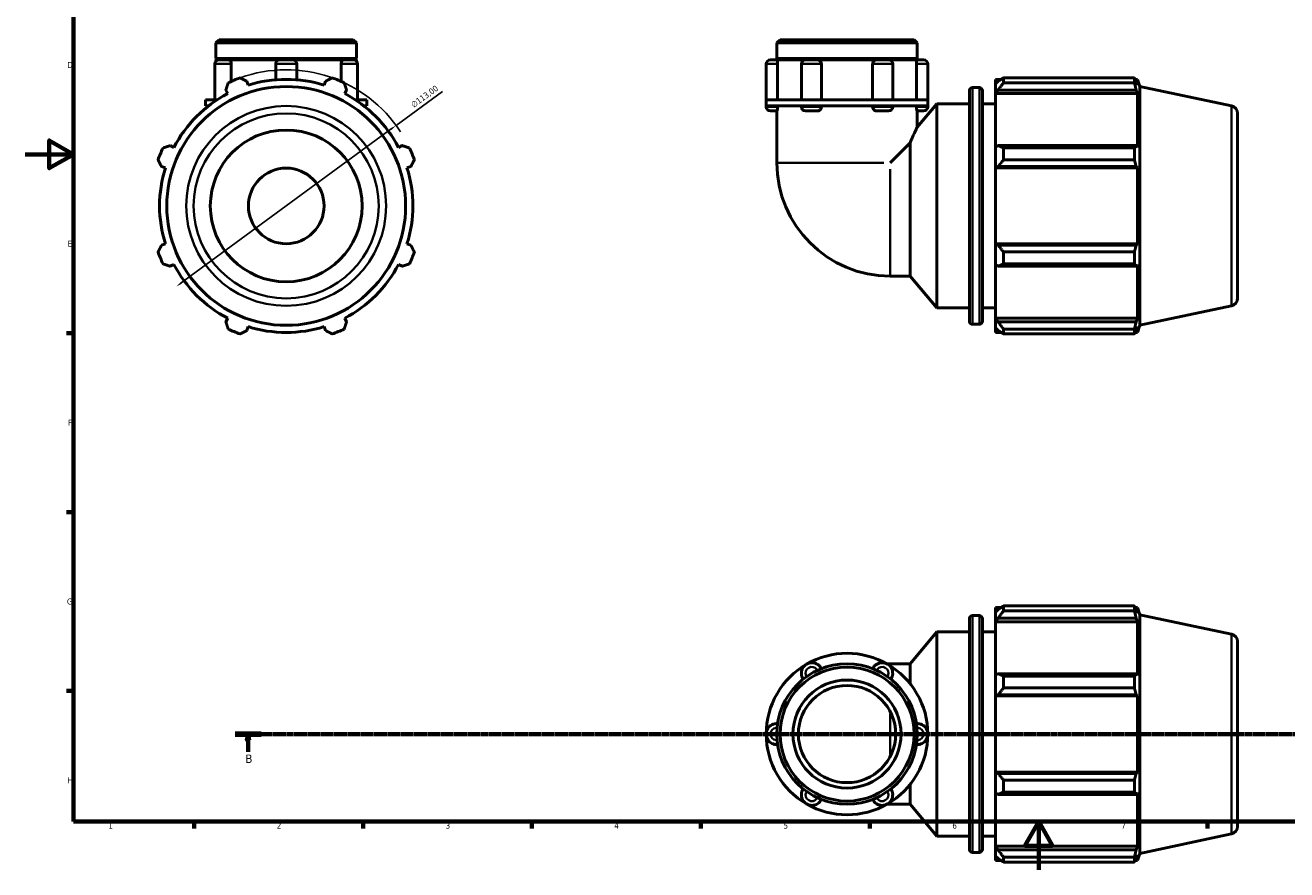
# Model space of a CAD drawing. Header units: millimetres. Extents: x 0 to 931, y 0 to 905.
# Tile 1 of 5: x 0 to 523, y 0 to 351. Entities that reach past the tile are written whole.
import ezdxf

# ---------------------------------------------------------------- set-up
doc = ezdxf.new("R2010")
doc.units = ezdxf.units.MM
doc.linetypes.add('CHAIN', pattern=[0.7087, 0.4724, -0.0591, 0.1181, -0.0591])
for name, color, linetype, lineweight in [('Border (ISO)', 7, 'Continuous', 70), ('Dimension (ISO)', 7, 'Continuous', 25), ('Section Line (ISO)', 7, 'CHAIN', 70), ('Visible (ISO)', 7, 'Continuous', 50), ('Visible Narrow (ISO)', 7, 'Continuous', 35)]:
    doc.layers.add(name, color=color, linetype=linetype, lineweight=lineweight)
doc.styles.add('Label Text (ISO)', font='tahoma.ttf')
doc.styles.add('Note Text (ISO)', font='tahoma.ttf')
doc.dimstyles.new('Default (ISO)', dxfattribs={"dimtxt": 2.5, "dimasz": 2.5, "dimexe": 3.175, "dimexo": 0, "dimgap": 0.762, "dimtad": 1, "dimrnd": 1e-08, "dimzin": 0, "dimtxsty": 'Note Text (ISO)', "dimcen": 0.09, "dimdle": 10, "dimclrd": 256, "dimclre": 256, "dimclrt": 232, "dimazin": 0, "dimtfac": 1.40208, "dimtmove": 0, "dimatfit": 3, "dimfxl": 1, "dimtolj": 1, "dimtzin": 0, "dimlwd": -1, "dimlwe": -1, "dimarcsym": 0})

# ---------------------------------------------------------------- blocks, each defined once
blk = doc.blocks.new('Borders Default Border')
at = {"layer": 'Border (ISO)'}
for p, q in [((20, 222.75), (17.1, 222.75)), ((20, 148.5), (17.1, 148.5)), ((20, 74.25), (17.1, 74.25)), ((70.08, 20), (70.08, 17.1)), ((140.17, 20), (140.17, 17.1)), ((210.25, 20), (210.25, 17.1)), ((280.33, 20), (280.33, 17.1)), ((350.42, 20), (350.42, 17.1)), ((490.58, 20), (490.58, 17.1))]:
    blk.add_line(p, q, dxfattribs=at)
at = {"layer": 'Border (ISO)', "flags": 128}
for points in [[(20, 20), (20, 574), (821, 574), (821, 20), (20, 20)], [(0, 297), (20, 297), (10, 302.77), (10, 291.23), (20, 297)], [(420.5, 0), (420.5, 20), (414.73, 10), (426.27, 10), (420.5, 20)]]:
    blk.add_lwpolyline(points, dxfattribs=at)
at = {"layer": 'Border (ISO)', "color": 232, "true_color": 0xca0064, "char_height": 2.5, "attachment_point": 7, "style": 'Note Text (ISO)'}
for s, insert in [('D', (17.43, 332.88)), ('E', (17.64, 258.63)), ('F', (17.7, 184.38)), ('G', (17.31, 110.08)), ('H', (17.44, 35.88)), ('1', (34.48, 17.1)), ('2', (104.37, 17.1)), ('3', (174.43, 17.05)), ('4', (244.42, 17.1)), ('5', (314.64, 17.05)), ('6', (384.66, 17.05)), ('7', (454.77, 17.1))]:
    blk.add_mtext(s, dxfattribs=dict(at, insert=insert))
blk = doc.blocks.new('2dTransSection0')
at = {"layer": 'Section Line (ISO)', "linetype": 'CHAIN'}
blk.add_line((87.09, 56.35), (719.91, 56.35), dxfattribs=at)
at = {"layer": 'Section Line (ISO)', "linetype": 'Continuous', "lineweight": 140}
blk.add_line((87.09, 56.35), (97.86, 56.35), dxfattribs=at)
at = {"layer": 'Section Line (ISO)', "linetype": 'Continuous'}
for p, q in [((92.47, 56.35), (91.97, 53.85)), ((91.97, 53.85), (92.97, 53.85)), ((92.47, 53.85), (92.47, 56.35)), ((92.97, 53.85), (92.47, 56.35)), ((92.47, 49), (92.47, 53.85))]:
    blk.add_line(p, q, dxfattribs=at)
at = {"layer": 'Section Line (ISO)', "linetype": 'Continuous', "flags": 128}
blk.add_lwpolyline([(92.97, 53.85), (92.47, 56.35), (91.97, 53.85), (92.97, 53.85)], dxfattribs=at)
at = {"layer": 'Section Line (ISO)'}
blk.add_solid([(92.97, 53.85), (92.47, 56.35), (91.97, 53.85), (92.97, 53.85)], dxfattribs=at)
at = {"layer": 'Section Line (ISO)', "insert": (91.4, 44.35), "char_height": 3.5, "attachment_point": 7, "style": 'Label Text (ISO)'}
blk.add_mtext('B', dxfattribs=at)
blk = doc.blocks.new('*D13')
at = {"layer": 'Defpoints', "color": 0, "transparency": 16777216}
for p in [(153.84, 309.02), (62.72, 242.18)]:
    blk.add_point(p, dxfattribs=at)
at = {"layer": 'Dimension (ISO)', "transparency": 16777216}
for p, q in [((153.84, 309.02), (173.08, 323.13)), ((64.74, 243.66), (151.82, 307.54))]:
    blk.add_line(p, q, dxfattribs=at)
blk.add_arc((108.28, 275.6), 56.5, 33.0404, 109.792, dxfattribs=at)
for points in [[(151.58, 307.87), (152.07, 307.2), (153.84, 309.02)], [(64.49, 244), (64.99, 243.32), (62.72, 242.18)]]:
    blk.add_solid(points, dxfattribs=at)
at = {"layer": 'Dimension (ISO)', "color": 232, "true_color": 0xca0064, "transparency": 16777216, "insert": (159.74, 318.27), "char_height": 2.5, "attachment_point": 1, "rotation": 36.2602, "style": 'Note Text (ISO)'}
blk.add_mtext('\\A1;∅113,00', dxfattribs=at)

msp = doc.modelspace()

# ---------------------------------------------------------------- linework, layer by layer
at = {"layer": 'Visible (ISO)'}
for p, q in [((80.4775, 344.5982), (79.1322, 343.2528)), ((79.1322, 336.7648), (79.1322, 343.2528)), ((137.4307, 343.2528), (79.1322, 343.2528)), ((80.4775, 344.5982), (136.0853, 344.5982)), ((136.0853, 344.5982), (137.4307, 343.2528)), ((137.4307, 336.7648), (137.4307, 343.2528)), ((313.1633, 344.5982), (311.818, 343.2528)), ((311.818, 336.7648), (311.818, 343.2528)), ((370.1165, 343.2528), (311.818, 343.2528)), ((313.1633, 344.5982), (368.7711, 344.5982)), ((368.7711, 344.5982), (370.1165, 343.2528)), ((370.1165, 336.7648), (370.1165, 343.2528)), ((137.4307, 336.7648), (79.1322, 336.7648)), ((79.6322, 336.2648), (79.1322, 336.7648)), ((79.1322, 336.2648), (80.414, 336.2648)), ((79.1322, 335.7057), (79.1322, 336.2648)), ((80.414, 336.2648), (84.45, 336.2648)), ((84.45, 336.2648), (105.658, 336.2648)), ((105.658, 336.2648), (110.9048, 336.2648)), ((110.9048, 336.2648), (132.1128, 336.2648)), ((132.1128, 336.2648), (136.1488, 336.2648)), ((136.1488, 336.2648), (137.4307, 336.2648)), ((136.9307, 336.2648), (137.4307, 336.7648)), ((137.4307, 335.7057), (137.4307, 336.2648)), ((309.1945, 336.2648), (311.936, 336.2648)), ((370.1165, 336.7648), (311.818, 336.7648)), ((312.318, 336.2648), (311.818, 336.7648)), ((311.936, 336.2648), (323.7692, 336.2648)), ((323.7692, 336.2648), (328.7213, 336.2648)), ((328.7213, 336.2648), (353.2132, 336.2648)), ((353.2132, 336.2648), (358.1653, 336.2648)), ((358.1653, 336.2648), (369.9984, 336.2648)), ((369.6165, 336.2648), (370.1165, 336.7648)), ((369.9984, 336.2648), (372.7399, 336.2648)), ((78.665, 334.5159), (78.665, 319.5982)), ((85.5015, 334.5159), (85.5015, 327.3024)), ((103.909, 334.5159), (103.909, 327.9609)), ((112.6538, 334.5159), (112.6538, 327.9609)), ((131.0614, 327.3024), (131.0614, 334.5159)), ((137.8978, 334.5159), (137.8978, 319.5982)), ((307.4456, 334.5159), (307.4456, 319.5982)), ((312.1459, 334.5159), (312.1459, 319.5982)), ((322.0202, 334.5159), (322.0202, 319.5982)), ((330.3325, 334.5159), (330.3325, 319.5982)), ((351.6019, 319.5982), (351.6019, 334.5159)), ((359.9142, 334.5159), (359.9142, 319.5982)), ((369.7885, 319.5982), (369.7885, 334.5159)), ((374.4889, 334.5159), (374.4889, 319.5982)), ((92.4808, 325.7112), (91.9711, 327.3278)), ((124.5917, 327.3278), (124.082, 325.7112)), ((392.9872, 324.7532), (395.8672, 324.7532)), ((402.5272, 328.1432), (402.5272, 326.2501)), ((402.5272, 328.1432), (404.9325, 328.1432)), ((403.6572, 327.3278), (402.5272, 326.2501)), ((402.5272, 322.7073), (402.5272, 326.2501)), ((405.9172, 328.7606), (405.9172, 326.7175)), ((405.9172, 328.7606), (460.2118, 328.7606)), ((460.2118, 326.7175), (405.9172, 326.7175)), ((460.2118, 326.7175), (460.2118, 328.7606)), ((460.5318, 328.1432), (461.4969, 328.1432)), ((461.4969, 325.7112), (460.9461, 327.3278)), ((461.4969, 325.7112), (461.4969, 328.1432)), ((462.4672, 325.1567), (461.4969, 328.1432)), ((462.4672, 226.0396), (462.4672, 325.1567)), ((500.4721, 317.0785), (462.4672, 325.1567)), ((79.2508, 319.5982), (74.7598, 319.5982)), ((74.7598, 317.0982), (74.7598, 319.5982)), ((79.559, 319.5982), (79.2508, 319.5982)), ((83.2362, 323.7096), (84.0188, 322.2062)), ((132.544, 322.2062), (133.3267, 323.7096)), ((137.312, 319.5982), (137.0038, 319.5982)), ((141.803, 319.5982), (137.312, 319.5982)), ((141.803, 317.0982), (141.803, 319.5982)), ((324.2064, 319.5982), (307.4456, 319.5982)), ((307.4456, 317.0982), (307.4456, 319.5982)), ((357.728, 319.5982), (324.2064, 319.5982)), ((374.4889, 319.5982), (357.728, 319.5982)), ((374.4889, 317.0982), (374.4889, 319.5982)), ((391.7272, 227.7032), (391.7272, 323.4932)), ((397.1272, 323.4932), (397.1272, 227.7032)), ((402.5272, 322.7073), (403.6572, 323.7096)), ((402.5272, 322.2062), (402.5272, 322.7073)), ((402.5272, 322.2062), (402.5272, 300.1216)), ((402.5272, 322.2062), (461.4969, 322.2062)), ((403.6572, 323.7096), (460.9461, 323.7096)), ((460.9461, 323.7096), (461.4969, 322.2062)), ((461.4969, 299.8607), (461.4969, 322.2062)), ((76.0521, 317.0982), (74.7598, 317.0982)), ((141.803, 317.0982), (140.5107, 317.0982)), ((307.4456, 317.0982), (307.4456, 316.7638)), ((324.2064, 317.0982), (307.4456, 317.0982)), ((311.936, 315.0148), (309.1945, 315.0148)), ((311.818, 315.0148), (311.818, 293.5362)), ((312.1459, 317.0982), (312.1459, 316.7638)), ((322.0202, 317.0982), (322.0202, 316.7638)), ((328.7213, 315.0148), (323.7692, 315.0148)), ((357.728, 317.0982), (324.2064, 317.0982)), ((330.3325, 317.0982), (330.3325, 316.7638)), ((351.6019, 316.7638), (351.6019, 317.0982)), ((358.1653, 315.0148), (353.2132, 315.0148)), ((374.4889, 317.0982), (357.728, 317.0982)), ((359.9142, 317.0982), (359.9142, 316.7638)), ((369.7885, 316.7638), (369.7885, 317.0982)), ((372.7399, 315.0148), (369.9984, 315.0148)), ((370.1165, 308.3072), (378.2272, 317.9732)), ((370.1165, 315.0148), (370.1165, 308.3072)), ((374.4889, 317.0982), (374.4889, 316.7638)), ((378.2272, 233.2232), (378.2272, 317.9732)), ((378.2272, 317.9732), (391.7272, 317.9732)), ((397.1272, 317.9732), (402.5272, 317.9732)), ((502.9672, 313.9973), (502.9672, 237.199)), ((61.6734, 299.8607), (60.1699, 300.6434)), ((156.3929, 300.6434), (154.8894, 299.8607)), ((367.1295, 301.7604), (358.9052, 293.5362)), ((367.1295, 246.4489), (367.1295, 301.7604)), ((403.6572, 300.6434), (402.5272, 300.1216)), ((402.5272, 291.5687), (402.5272, 300.1216)), ((460.9461, 300.6434), (403.6572, 300.6434)), ((405.9172, 299.6619), (405.9172, 294.7294)), ((405.9172, 299.6619), (460.2118, 299.6619)), ((460.2118, 294.7294), (460.2118, 299.6619)), ((461.4969, 299.8607), (460.9461, 300.6434)), ((460.2118, 294.7294), (405.9172, 294.7294)), ((56.5518, 291.9085), (58.1684, 291.3988)), ((158.3945, 291.3988), (160.011, 291.9085)), ((402.5272, 291.5687), (403.6572, 291.9085)), ((402.5272, 291.3988), (402.5272, 291.5687)), ((402.5272, 291.3988), (402.5272, 259.7976)), ((402.5272, 291.3988), (461.4969, 291.3988)), ((403.6572, 291.9085), (460.9461, 291.9085)), ((460.9461, 291.9085), (461.4969, 291.3988)), ((461.4969, 259.7976), (461.4969, 291.3988)), ((58.1684, 259.7976), (56.5518, 259.2879)), ((160.011, 259.2879), (158.3945, 259.7976)), ((402.5272, 259.6277), (402.5272, 259.7976)), ((402.5272, 259.7976), (461.4969, 259.7976)), ((403.6572, 259.2879), (402.5272, 259.6277)), ((402.5272, 251.0747), (402.5272, 259.6277)), ((460.9461, 259.2879), (403.6572, 259.2879)), ((461.4969, 259.7976), (460.9461, 259.2879)), ((60.1699, 250.5529), (61.6734, 251.3356)), ((154.8894, 251.3356), (156.3929, 250.5529)), ((405.9172, 256.4669), (405.9172, 251.5345)), ((405.9172, 256.4669), (460.2118, 256.4669)), ((460.2118, 251.5345), (405.9172, 251.5345)), ((460.2118, 251.5345), (460.2118, 256.4669)), ((460.9461, 250.5529), (461.4969, 251.3356)), ((461.4969, 228.9902), (461.4969, 251.3356)), ((358.9052, 246.4489), (367.1295, 246.4489)), ((367.1295, 246.4489), (378.2272, 233.2232)), ((402.5272, 251.0747), (403.6572, 250.5529)), ((402.5272, 251.0747), (402.5272, 228.9902)), ((403.6572, 250.5529), (460.9461, 250.5529)), ((378.2272, 233.2232), (391.7272, 233.2232)), ((397.1272, 233.2232), (402.5272, 233.2232)), ((500.4721, 234.1178), (462.4672, 226.0396)), ((84.0188, 228.9902), (83.2362, 227.4867)), ((91.9711, 223.8686), (92.4808, 225.4851)), ((124.082, 225.4851), (124.5917, 223.8686)), ((133.3267, 227.4867), (132.544, 228.9902)), ((392.9872, 226.4432), (395.8672, 226.4432)), ((402.5272, 228.489), (402.5272, 228.9902)), ((402.5272, 228.9902), (461.4969, 228.9902)), ((402.5272, 224.9463), (402.5272, 228.489)), ((403.6572, 227.4867), (402.5272, 228.489)), ((460.9461, 227.4867), (403.6572, 227.4867)), ((461.4969, 228.9902), (460.9461, 227.4867)), ((460.9461, 223.8686), (461.4969, 225.4851)), ((462.4672, 226.0396), (461.4969, 223.0532)), ((461.4969, 223.0532), (461.4969, 225.4851)), ((402.5272, 224.9463), (403.6572, 223.8686)), ((402.5272, 224.9463), (402.5272, 223.0532)), ((402.5272, 223.0532), (404.9325, 223.0532)), ((405.9172, 224.4788), (405.9172, 222.4357)), ((405.9172, 224.4788), (460.2118, 224.4788)), ((460.2118, 222.4357), (405.9172, 222.4357)), ((460.2118, 222.4357), (460.2118, 224.4788)), ((460.5318, 223.0532), (461.4969, 223.0532)), ((392.9872, 105.5046), (395.8672, 105.5046)), ((402.5272, 108.8946), (402.5272, 107.0015)), ((402.5272, 108.8946), (404.9325, 108.8946)), ((403.6572, 108.0792), (402.5272, 107.0015)), ((402.5272, 103.4588), (402.5272, 107.0015)), ((405.9172, 109.5121), (405.9172, 107.469)), ((405.9172, 109.5121), (460.2118, 109.5121)), ((460.2118, 107.469), (405.9172, 107.469)), ((460.2118, 107.469), (460.2118, 109.5121)), ((460.5318, 108.8946), (461.4969, 108.8946)), ((461.4969, 106.4627), (460.9461, 108.0792)), ((461.4969, 106.4627), (461.4969, 108.8946)), ((462.4672, 105.9082), (461.4969, 108.8946)), ((462.4672, 6.7911), (462.4672, 105.9082)), ((500.4721, 97.83), (462.4672, 105.9082)), ((391.7272, 8.4546), (391.7272, 104.2446)), ((397.1272, 104.2446), (397.1272, 8.4546)), ((402.5272, 103.4588), (403.6572, 104.4611)), ((402.5272, 102.9576), (402.5272, 103.4588)), ((402.5272, 102.9576), (402.5272, 80.8731)), ((402.5272, 102.9576), (461.4969, 102.9576)), ((403.6572, 104.4611), (460.9461, 104.4611)), ((460.9461, 104.4611), (461.4969, 102.9576)), ((461.4969, 80.6122), (461.4969, 102.9576)), ((367.1295, 85.4989), (378.2272, 98.7246)), ((378.2272, 13.9746), (378.2272, 98.7246)), ((378.2272, 98.7246), (391.7272, 98.7246)), ((397.1272, 98.7246), (402.5272, 98.7246)), ((502.9672, 94.7488), (502.9672, 17.9505)), ((358.9052, 85.4989), (357.5208, 85.4989)), ((358.9052, 85.4989), (367.1295, 85.4989)), ((367.1295, 77.3076), (367.1295, 85.4989)), ((403.6572, 81.3949), (402.5272, 80.8731)), ((402.5272, 72.3201), (402.5272, 80.8731)), ((460.9461, 81.3949), (403.6572, 81.3949)), ((405.9172, 80.4133), (405.9172, 75.4809)), ((405.9172, 80.4133), (460.2118, 80.4133)), ((460.2118, 75.4809), (460.2118, 80.4133)), ((461.4969, 80.6122), (460.9461, 81.3949)), ((460.2118, 75.4809), (405.9172, 75.4809)), ((402.5272, 72.3201), (403.6572, 72.6599)), ((402.5272, 72.1502), (402.5272, 72.3201)), ((402.5272, 72.1502), (402.5272, 40.549)), ((402.5272, 72.1502), (461.4969, 72.1502)), ((403.6572, 72.6599), (460.9461, 72.6599)), ((460.9461, 72.6599), (461.4969, 72.1502)), ((461.4969, 40.549), (461.4969, 72.1502)), ((402.5272, 40.3791), (402.5272, 40.549)), ((402.5272, 40.549), (461.4969, 40.549)), ((402.5272, 31.8262), (402.5272, 40.3791)), ((403.6572, 40.0394), (402.5272, 40.3791)), ((460.9461, 40.0394), (403.6572, 40.0394)), ((405.9172, 37.2184), (405.9172, 32.286)), ((405.9172, 37.2184), (460.2118, 37.2184)), ((460.2118, 32.286), (460.2118, 37.2184)), ((461.4969, 40.549), (460.9461, 40.0394)), ((367.1295, 27.2004), (367.1295, 35.3917)), ((402.5272, 31.8262), (402.5272, 9.7417)), ((402.5272, 31.8262), (403.6572, 31.3044)), ((460.2118, 32.286), (405.9172, 32.286)), ((460.9461, 31.3044), (461.4969, 32.0871)), ((461.4969, 9.7417), (461.4969, 32.0871)), ((357.5208, 27.2004), (358.9052, 27.2004)), ((358.9052, 27.2004), (367.1295, 27.2004)), ((367.1295, 27.2004), (378.2272, 13.9746)), ((403.6572, 31.3044), (460.9461, 31.3044)), ((378.2272, 13.9746), (391.7272, 13.9746)), ((397.1272, 13.9746), (402.5272, 13.9746)), ((500.4721, 14.8693), (462.4672, 6.7911)), ((392.9872, 7.1946), (395.8672, 7.1946)), ((402.5272, 9.2405), (402.5272, 9.7417)), ((402.5272, 9.7417), (461.4969, 9.7417)), ((402.5272, 5.6977), (402.5272, 9.2405)), ((403.6572, 8.2382), (402.5272, 9.2405)), ((402.5272, 5.6977), (402.5272, 3.8046)), ((402.5272, 5.6977), (403.6572, 4.62)), ((460.9461, 8.2382), (403.6572, 8.2382)), ((461.4969, 9.7417), (460.9461, 8.2382)), ((460.9461, 4.62), (461.4969, 6.2366)), ((462.4672, 6.7911), (461.4969, 3.8046)), ((461.4969, 3.8046), (461.4969, 6.2366)), ((402.5272, 3.8046), (404.9325, 3.8046)), ((405.9172, 5.2303), (405.9172, 3.1872)), ((405.9172, 5.2303), (460.2118, 5.2303)), ((460.2118, 3.1872), (405.9172, 3.1872)), ((460.2118, 3.1872), (460.2118, 5.2303)), ((460.5318, 3.8046), (461.4969, 3.8046))]:
    msp.add_line(p, q, dxfattribs=at)
for centre, radius in [((108.2814, 275.5982), 49.5585), ((108.2814, 275.5982), 31.5), ((108.2814, 275.5982), 15.6957), ((340.9672, 56.3496), 29.1492), ((340.9672, 56.3496), 27.8039), ((340.9672, 56.3496), 22.4225), ((340.9672, 56.3496), 20.1802)]:
    msp.add_circle(centre, radius, dxfattribs=at)
for centre, radius, start, end in [((80.414, 334.5159), 1.749, 90, 180), ((105.658, 334.5159), 1.749, 90, 180), ((110.9048, 334.5159), 1.749, 0, 90), ((136.1488, 334.5159), 1.749, 0, 90), ((309.1945, 334.5159), 1.749, 90, 180), ((323.7692, 334.5159), 1.749, 90, 180), ((358.1653, 334.5159), 1.749, 0, 90), ((372.7399, 334.5159), 1.749, 0, 90), ((108.2814, 275.5982), 56.5, 109.791984, 115.208016), ((108.2814, 275.5982), 52.545, 72.5, 107.5), ((108.2814, 275.5982), 56.5, 64.791984, 70.208016), ((392.9872, 323.4932), 1.26, 90, 180), ((395.8672, 323.4932), 1.26, 0, 90), ((108.2814, 275.5982), 52.545, 117.5, 152.5), ((108.2814, 275.5982), 52.545, 27.5, 62.5), ((309.1945, 316.7638), 1.749, 180, 270), ((323.7692, 316.7638), 1.749, 180, 270), ((358.1653, 316.7638), 1.749, 270, 0), ((372.7399, 316.7638), 1.749, 270, 0), ((499.8172, 313.9973), 3.15, 0, 78), ((108.2814, 275.5982), 56.5, 154.791984, 160.208016), ((108.2814, 275.5982), 56.5, 19.791984, 25.208016), ((358.9052, 293.5362), 47.0872, 180, 270), ((108.2814, 275.5982), 52.545, 162.5, 197.5), ((108.2814, 275.5982), 52.545, 342.5, 17.5), ((108.2814, 275.5982), 56.5, 199.791984, 205.208016), ((108.2814, 275.5982), 52.545, 207.5, 242.5), ((108.2814, 275.5982), 52.545, 297.5, 332.5), ((108.2814, 275.5982), 56.5, 334.791984, 340.208016), ((499.8172, 237.199), 3.15, 282, 0), ((108.2814, 275.5982), 52.545, 252.5, 287.5), ((392.9872, 227.7032), 1.26, 180, 270), ((395.8672, 227.7032), 1.26, 270, 0), ((108.2814, 275.5982), 56.5, 244.791984, 250.208016), ((108.2814, 275.5982), 56.5, 289.791984, 295.208016), ((392.9872, 104.2446), 1.26, 90, 180), ((395.8672, 104.2446), 1.26, 0, 90), ((499.8172, 94.7488), 3.15, 0, 78), ((340.9672, 56.3496), 33.5216, 60, 120), ((340.9672, 56.3496), 33.5216, 120, 180), ((326.3926, 81.5936), 4.3724, 25.698778, 214.301222), ((355.5418, 81.5936), 4.3724, 325.698778, 154.301222), ((340.9672, 56.3496), 33.5216, 0, 60), ((311.818, 56.3496), 4.3724, 85.698778, 274.301222), ((370.1165, 56.3496), 4.3724, 265.698778, 94.301222), ((340.9672, 56.3496), 33.5216, 180, 240), ((340.9672, 56.3496), 33.5216, 300, 0), ((326.3926, 31.1056), 4.3724, 145.698778, 334.301222), ((355.5418, 31.1056), 4.3724, 205.698778, 34.301222), ((340.9672, 56.3496), 33.5216, 240, 300), ((499.8172, 17.9505), 3.15, 282, 0), ((392.9872, 8.4546), 1.26, 180, 270), ((395.8672, 8.4546), 1.26, 270, 0)]:
    msp.add_arc(centre, radius, start, end, dxfattribs=at)
for points, knots in [([(84.45, 336.2648), (84.5716, 336.2648), (84.6941, 336.2267), (84.938, 336.0718), (85.056, 335.9505), (85.2593, 335.6398), (85.3427, 335.4534), (85.4608, 335.0397), (85.4945, 334.8165), (85.5011, 334.5647), (85.5015, 334.5403), (85.5015, 334.5159)], [0.551344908, 0.551344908, 0.551344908, 0.551344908, 0.614740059, 0.614740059, 0.683175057, 0.683175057, 0.751584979, 0.751584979, 0.819832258, 0.819832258, 0.827172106, 0.827172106, 0.827172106, 0.827172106]), ([(131.0614, 334.5159), (131.0614, 334.7349), (131.0872, 334.952), (131.1888, 335.3675), (131.2655, 335.5608), (131.4581, 335.8896), (131.5722, 336.0218), (131.8206, 336.2067), (131.9525, 336.2576), (132.0937, 336.2646), (132.1032, 336.2648), (132.1128, 336.2648)], [0.275825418, 0.275825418, 0.275825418, 0.275825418, 0.341570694, 0.341570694, 0.409822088, 0.409822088, 0.478236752, 0.478236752, 0.546668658, 0.546668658, 0.551649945, 0.551649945, 0.551649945, 0.551649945]), ([(311.936, 336.2648), (311.955, 336.2648), (311.9762, 336.2267), (312.0218, 336.0718), (312.0459, 335.9505), (312.0896, 335.6398), (312.1086, 335.4534), (312.1361, 335.0397), (312.1442, 334.8165), (312.1458, 334.5647), (312.1459, 334.5403), (312.1459, 334.5159)], [0.551344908, 0.551344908, 0.551344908, 0.551344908, 0.614740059, 0.614740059, 0.683175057, 0.683175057, 0.751584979, 0.751584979, 0.819832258, 0.819832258, 0.827172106, 0.827172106, 0.827172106, 0.827172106]), ([(328.7213, 336.2648), (328.9128, 336.2648), (329.1039, 336.2267), (329.4806, 336.0718), (329.6609, 335.9505), (329.9695, 335.6398), (330.0948, 335.4534), (330.2719, 335.0397), (330.3222, 334.8165), (330.332, 334.5647), (330.3325, 334.5403), (330.3325, 334.5159)], [0.551344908, 0.551344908, 0.551344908, 0.551344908, 0.614740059, 0.614740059, 0.683175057, 0.683175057, 0.751584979, 0.751584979, 0.819832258, 0.819832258, 0.827172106, 0.827172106, 0.827172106, 0.827172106]), ([(351.6019, 334.5159), (351.6019, 334.7349), (351.6404, 334.952), (351.7927, 335.3675), (351.9078, 335.5608), (352.1994, 335.8896), (352.3732, 336.0218), (352.7558, 336.2067), (352.9609, 336.2576), (353.183, 336.2646), (353.1981, 336.2648), (353.2132, 336.2648)], [0.275825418, 0.275825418, 0.275825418, 0.275825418, 0.341570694, 0.341570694, 0.409822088, 0.409822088, 0.478236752, 0.478236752, 0.546668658, 0.546668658, 0.551649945, 0.551649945, 0.551649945, 0.551649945]), ([(369.7885, 334.5159), (369.7885, 334.7349), (369.7948, 334.952), (369.8186, 335.3675), (369.8363, 335.5608), (369.8783, 335.8896), (369.9021, 336.0218), (369.9497, 336.2067), (369.973, 336.2576), (369.9954, 336.2646), (369.9969, 336.2648), (369.9984, 336.2648)], [0.275825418, 0.275825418, 0.275825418, 0.275825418, 0.341570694, 0.341570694, 0.409822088, 0.409822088, 0.478236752, 0.478236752, 0.546668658, 0.546668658, 0.551649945, 0.551649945, 0.551649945, 0.551649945]), ([(312.1459, 316.7638), (312.1459, 316.5448), (312.1396, 316.3277), (312.1158, 315.9122), (312.0981, 315.7189), (312.0561, 315.3901), (312.0324, 315.2579), (311.9848, 315.0729), (311.9614, 315.022), (311.939, 315.0151), (311.9375, 315.0148), (311.936, 315.0148)], [0.275825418, 0.275825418, 0.275825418, 0.275825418, 0.341570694, 0.341570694, 0.409822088, 0.409822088, 0.478236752, 0.478236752, 0.546668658, 0.546668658, 0.551649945, 0.551649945, 0.551649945, 0.551649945]), ([(330.3325, 316.7638), (330.3325, 316.5448), (330.2941, 316.3277), (330.1418, 315.9122), (330.0267, 315.7189), (329.735, 315.3901), (329.5612, 315.2579), (329.1787, 315.0729), (328.9735, 315.022), (328.7514, 315.0151), (328.7363, 315.0148), (328.7213, 315.0148)], [0.275825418, 0.275825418, 0.275825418, 0.275825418, 0.341570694, 0.341570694, 0.409822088, 0.409822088, 0.478236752, 0.478236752, 0.546668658, 0.546668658, 0.551649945, 0.551649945, 0.551649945, 0.551649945]), ([(353.2132, 315.0148), (353.0216, 315.0148), (352.8306, 315.053), (352.4538, 315.2079), (352.2735, 315.3292), (351.965, 315.6399), (351.8396, 315.8263), (351.6625, 316.24), (351.6123, 316.4632), (351.6024, 316.7149), (351.6019, 316.7394), (351.6019, 316.7638)], [0.551344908, 0.551344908, 0.551344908, 0.551344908, 0.614740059, 0.614740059, 0.683175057, 0.683175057, 0.751584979, 0.751584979, 0.819832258, 0.819832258, 0.827172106, 0.827172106, 0.827172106, 0.827172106]), ([(369.9984, 315.0148), (369.9794, 315.0148), (369.9583, 315.053), (369.9126, 315.2079), (369.8885, 315.3292), (369.8449, 315.6399), (369.8258, 315.8263), (369.7983, 316.24), (369.7902, 316.4632), (369.7886, 316.7149), (369.7885, 316.7394), (369.7885, 316.7638)], [0.551344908, 0.551344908, 0.551344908, 0.551344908, 0.614740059, 0.614740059, 0.683175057, 0.683175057, 0.751584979, 0.751584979, 0.819832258, 0.819832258, 0.827172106, 0.827172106, 0.827172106, 0.827172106]), ([(367.1295, 301.7604), (367.6185, 302.8988), (368.0795, 303.9308), (368.9257, 305.7901), (369.3594, 306.7155), (369.8078, 307.6621), (369.9245, 307.9064), (370.0789, 308.229), (370.1165, 308.3072), (370.1165, 308.3072)], [11.13590757, 11.13590757, 11.13590757, 11.13590757, 11.57708308, 11.57708308, 12.08424517, 12.08424517, 12.33782622, 12.33782622, 12.59140727, 12.59140727, 12.59140727, 12.59140727])]:
    msp.add_open_spline(points, degree=3, knots=knots, dxfattribs=at)
for points, weights in [([(83.2362, 323.7096), (83.7169, 325.1829), (84.2177, 326.7175)], [1.00194636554, 1.00138152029, 1]), ([(89.1502, 328.7606), (90.5894, 328.0296), (91.9711, 327.3278)], [1, 1.00138152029, 1.00194636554]), ([(124.5917, 327.3278), (125.9734, 328.0296), (127.4127, 328.7606)], [1.00194636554, 1.00138152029, 1]), ([(132.3451, 326.7175), (132.8459, 325.1829), (133.3267, 323.7096)], [1, 1.00138152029, 1.00194636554]), ([(405.9172, 328.7606), (404.742, 328.0296), (403.6572, 327.3278)], [1.01731753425, 1.01225800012, 1.00640140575]), ([(403.6572, 323.7096), (404.742, 325.1829), (405.9172, 326.7175)], [1.00640140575, 1.01225800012, 1.01731753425]), ([(460.2118, 328.7606), (460.5936, 328.0296), (460.9461, 327.3278)], [1, 1.00138152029, 1.00194636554]), ([(460.9461, 323.7096), (460.5936, 325.1829), (460.2118, 326.7175)], [1.00194636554, 1.00138152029, 1]), ([(57.162, 299.6619), (58.6967, 300.1626), (60.1699, 300.6434)], [1, 1.00138152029, 1.00194636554]), ([(156.3929, 300.6434), (157.8661, 300.1626), (159.4008, 299.6619)], [1.00194636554, 1.00138152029, 1]), ([(405.9172, 299.6619), (404.742, 300.1626), (403.6572, 300.6434)], [1.01731753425, 1.01225800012, 1.00640140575]), ([(460.2118, 299.6619), (460.5936, 300.1626), (460.9461, 300.6434)], [1, 1.00138152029, 1.00194636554]), ([(56.5518, 291.9085), (55.85, 293.2902), (55.119, 294.7294)], [1.00194636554, 1.00138152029, 1]), ([(161.4439, 294.7294), (160.7128, 293.2902), (160.011, 291.9085)], [1, 1.00138152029, 1.00194636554]), ([(403.6572, 291.9085), (404.742, 293.2902), (405.9172, 294.7294)], [1.00640140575, 1.01225800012, 1.01731753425]), ([(460.9461, 291.9085), (460.5936, 293.2902), (460.2118, 294.7294)], [1.00194636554, 1.00138152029, 1]), ([(55.119, 256.4669), (55.85, 257.9062), (56.5518, 259.2879)], [1, 1.00138152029, 1.00194636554]), ([(160.011, 259.2879), (160.7128, 257.9062), (161.4439, 256.4669)], [1.00194636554, 1.00138152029, 1]), ([(405.9172, 256.4669), (404.742, 257.9062), (403.6572, 259.2879)], [1.01731753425, 1.01225800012, 1.00640140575]), ([(460.2118, 256.4669), (460.5936, 257.9062), (460.9461, 259.2879)], [1, 1.00138152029, 1.00194636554]), ([(60.1699, 250.5529), (58.6967, 251.0337), (57.162, 251.5345)], [1.00194636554, 1.00138152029, 1]), ([(159.4008, 251.5345), (157.8661, 251.0337), (156.3929, 250.5529)], [1, 1.00138152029, 1.00194636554]), ([(403.6572, 250.5529), (404.742, 251.0337), (405.9172, 251.5345)], [1.00640140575, 1.01225800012, 1.01731753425]), ([(460.9461, 250.5529), (460.5936, 251.0337), (460.2118, 251.5345)], [1.00194636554, 1.00138152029, 1]), ([(84.2177, 224.4788), (83.7169, 226.0134), (83.2362, 227.4867)], [1, 1.00138152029, 1.00194636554]), ([(133.3267, 227.4867), (132.8459, 226.0134), (132.3451, 224.4788)], [1.00194636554, 1.00138152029, 1]), ([(405.9172, 224.4788), (404.742, 226.0134), (403.6572, 227.4867)], [1.01731753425, 1.01225800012, 1.00640140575]), ([(460.2118, 224.4788), (460.5936, 226.0134), (460.9461, 227.4867)], [1, 1.00138152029, 1.00194636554]), ([(91.9711, 223.8686), (90.5894, 223.1668), (89.1502, 222.4357)], [1.00194636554, 1.00138152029, 1]), ([(127.4127, 222.4357), (125.9734, 223.1668), (124.5917, 223.8686)], [1, 1.00138152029, 1.00194636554]), ([(403.6572, 223.8686), (404.742, 223.1668), (405.9172, 222.4357)], [1.00640140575, 1.01225800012, 1.01731753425]), ([(460.9461, 223.8686), (460.5936, 223.1668), (460.2118, 222.4357)], [1.00194636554, 1.00138152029, 1]), ([(405.9172, 109.5121), (404.742, 108.781), (403.6572, 108.0792)], [1.01731753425, 1.01225800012, 1.00640140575]), ([(403.6572, 104.4611), (404.742, 105.9344), (405.9172, 107.469)], [1.00640140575, 1.01225800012, 1.01731753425]), ([(460.2118, 109.5121), (460.5936, 108.781), (460.9461, 108.0792)], [1, 1.00138152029, 1.00194636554]), ([(460.9461, 104.4611), (460.5936, 105.9344), (460.2118, 107.469)], [1.00194636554, 1.00138152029, 1]), ([(405.9172, 80.4133), (404.742, 80.9141), (403.6572, 81.3949)], [1.01731753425, 1.01225800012, 1.00640140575]), ([(460.2118, 80.4133), (460.5936, 80.9141), (460.9461, 81.3949)], [1, 1.00138152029, 1.00194636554]), ([(403.6572, 72.6599), (404.742, 74.0416), (405.9172, 75.4809)], [1.00640140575, 1.01225800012, 1.01731753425]), ([(460.9461, 72.6599), (460.5936, 74.0416), (460.2118, 75.4809)], [1.00194636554, 1.00138152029, 1]), ([(405.9172, 37.2184), (404.742, 38.6577), (403.6572, 40.0394)], [1.01731753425, 1.01225800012, 1.00640140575]), ([(460.2118, 37.2184), (460.5936, 38.6577), (460.9461, 40.0394)], [1, 1.00138152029, 1.00194636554]), ([(403.6572, 31.3044), (404.742, 31.7852), (405.9172, 32.286)], [1.00640140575, 1.01225800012, 1.01731753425]), ([(460.9461, 31.3044), (460.5936, 31.7852), (460.2118, 32.286)], [1.00194636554, 1.00138152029, 1]), ([(405.9172, 5.2303), (404.742, 6.7649), (403.6572, 8.2382)], [1.01731753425, 1.01225800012, 1.00640140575]), ([(460.2118, 5.2303), (460.5936, 6.7649), (460.9461, 8.2382)], [1, 1.00138152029, 1.00194636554]), ([(403.6572, 4.62), (404.742, 3.9182), (405.9172, 3.1872)], [1.00640140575, 1.01225800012, 1.01731753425]), ([(460.9461, 4.62), (460.5936, 3.9182), (460.2118, 3.1872)], [1.00194636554, 1.00138152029, 1])]:
    msp.add_rational_spline(points, weights, degree=2, dxfattribs=at)
at = {"layer": 'Visible Narrow (ISO)'}
for p, q in [((85.0959, 334.5159), (78.6907, 334.5159)), ((112.6, 334.5159), (103.9629, 334.5159)), ((137.8721, 334.5159), (131.4669, 334.5159)), ((311.7864, 334.5159), (307.4604, 334.5159)), ((330.0423, 334.5159), (322.0598, 334.5159)), ((359.8747, 334.5159), (351.8921, 334.5159)), ((374.4741, 334.5159), (370.148, 334.5159)), ((392.9872, 324.148), (392.9872, 227.0483)), ((395.8672, 227.0483), (395.8672, 324.148)), ((307.4604, 316.7638), (311.7864, 316.7638)), ((322.0598, 316.7638), (330.0423, 316.7638)), ((351.8921, 316.7638), (359.8747, 316.7638)), ((370.148, 316.7638), (374.4741, 316.7638)), ((500.4721, 234.6285), (500.4721, 316.5678)), ((311.9996, 293.5362), (356.2327, 293.5362)), ((358.9052, 246.6305), (358.9052, 290.8637)), ((392.9872, 104.8995), (392.9872, 7.7998)), ((395.8672, 7.7998), (395.8672, 104.8995)), ((500.4721, 15.38), (500.4721, 97.3193)), ((358.9052, 84.7486), (358.9052, 85.4968)), ((358.9052, 47.9684), (358.9052, 64.7309)), ((358.9052, 27.2025), (358.9052, 27.9506))]:
    msp.add_line(p, q, dxfattribs=at)
for radius in [41.4803, 38.3992]:
    msp.add_circle((108.2814, 275.5982), radius, dxfattribs=at)
for centre, start, end in [((326.3926, 81.5936), 36.678737, 203.321263), ((355.5418, 81.5936), 336.678737, 143.321263), ((311.818, 56.3496), 96.678737, 263.321263), ((370.1165, 56.3496), 276.678737, 83.321263), ((326.3926, 31.1056), 156.678737, 323.321263), ((355.5418, 31.1056), 216.678737, 23.321263)]:
    msp.add_arc(centre, 2.6234, start, end, dxfattribs=at)

# ---------------------------------------------------------------- block references
msp.add_blockref('Borders Default Border', (0, 0))
at = {"layer": 'Section Line (ISO)'}
msp.add_blockref('2dTransSection0', (0, 0), dxfattribs=at)

# ---------------------------------------------------------------- dimensions: what is measured, and where the dimension line sits
at = {"layer": 'Dimension (ISO)'}
dim = msp.add_diameter_dim_2p(p1=(62.7232, 242.1811), p2=(153.8396, 309.0152), dimstyle='Default (ISO)', override={"dimdec": 2, "dimlfac": 1, "dimtp": 0, "dimtm": 0, "dimtdec": 2, "dimatfit": 2}, dxfattribs=at)
dim.commit()
dim.dimension.update_dxf_attribs({"geometry": '*D13', "text_midpoint": (167.2774, 318.8719), "dimtype": 163})

doc.saveas('drawing.dxf')
